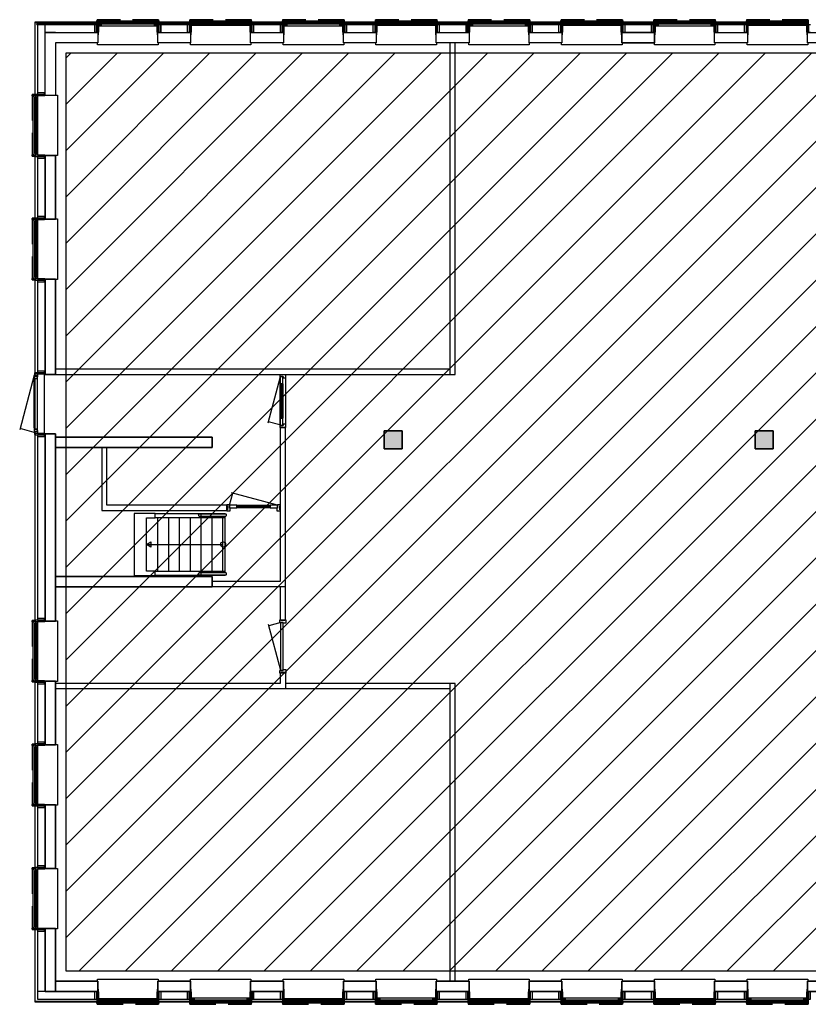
# Model space of a CAD drawing. Header units: millimetres. Extents: x -493 to 64137, y -19218 to 1504.
# Tile 1 of 13: x -493 to 14804, y -18850 to 250. Entities that reach past the tile are written whole.
import ezdxf

# ---------------------------------------------------------------- set-up
doc = ezdxf.new("R2010")
doc.units = ezdxf.units.MM
doc.header["$LTSCALE"] = 100
doc.linetypes.add('Hidden', pattern=[7.14375, 4.7625, -2.38125])
doc.layers.get('Defpoints').update_dxf_attribs({"color": 6})
for name, color, linetype in [('AA28----_KONSTRUKTIE', 9, 'Continuous'), ('AL21----_BUITENWAND', 3, 'Continuous'), ('AL22----_BINNENWAND', 2, 'Continuous'), ('AL24----_TRAPPEN', 7, 'Continuous'), ('AL28----_KONSTRUKTIE', 3, 'Continuous'), ('AL31----_BUITENKOZIJNEN', 1, 'Continuous'), ('AL32----_BINNENKOZIJNEN', 1, 'Continuous'), ('F-IA----_OBJECTDEF', 8, 'Continuous')]:
    doc.layers.add(name, color=color, linetype=linetype)

# ---------------------------------------------------------------- blocks, each defined once
blk = doc.blocks.new('24_HR_betontrap_onder_a210_o200 - breedte_1200-3547318-00_begane grond_WBP')
at = {"layer": 'AL24----_TRAPPEN'}
for p, q in [((-600, -1318), (-600, 40)), ((-590, 40), (-600, 40)), ((-520, 40), (-550, 40)), ((520, 40), (-520, 40)), ((-520, 40), (-520, -1318)), ((520, 0), (-520, 0)), ((550, 40), (520, 40)), ((520, -1318), (520, 40)), ((600, 40), (590, 40)), ((600, 40), (600, -1318)), ((520, -210), (-520, -210)), ((520, -420), (-520, -420)), ((520, -630), (-520, -630)), ((520, -840), (-520, -840)), ((520, -1050), (-520, -1050)), ((520, -1260), (-520, -1260))]:
    blk.add_line(p, q, dxfattribs=at)
at = {"layer": 'AL24----_TRAPPEN', "lineweight": 25}
for p, q in [((-600, -1318), (-600, -1724)), ((-520, -1318), (-600, -1318)), ((-520, -1483), (-520, -1318)), ((600, -1318), (520, -1318)), ((520, -1318), (520, -1483)), ((600, -1724), (600, -1318)), ((520, -1483), (-520, -1483)), ((-600, -1724), (600, -1724))]:
    blk.add_line(p, q, dxfattribs=at)
blk = doc.blocks.new('32_HR_kozijn h19 - 950x2315 30min-3948412-00_begane grond_WBP')
at = {"layer": 'AL32----_BINNENKOZIJNEN', "lineweight": 25}
for p, q in [((-450, 57), (-517, 57)), ((-517, 37), (-508, 37)), ((-508, 37), (-508, -37)), ((-477, -57), (-477, 7)), ((-477, 7), (-450, 7)), ((-335, 2), (-475, 2)), ((-475, 2), (-475, -52)), ((-450, 7), (-450, 57)), ((-335, -52), (-335, 2)), ((475, 2), (335, 2)), ((335, 2), (335, -52)), ((517, 57), (450, 57)), ((450, 57), (450, 7)), ((450, 7), (477, 7)), ((475, -52), (475, 2)), ((477, 7), (477, -57)), ((508, -37), (508, 37)), ((508, 37), (517, 37)), ((517, 50), (517, 57)), ((-508, -37), (-517, -37)), ((-517, -57), (-477, -57)), ((-475, -52), (-335, -52)), ((335, -52), (475, -52)), ((477, -57), (517, -57)), ((517, -37), (508, -37)), ((517, -57), (517, -50))]:
    blk.add_line(p, q, dxfattribs=at)
at = {"layer": 'AL32----_BINNENKOZIJNEN'}
for p, q in [((450, 57), (-450, 57)), ((-335, 2), (335, 2)), ((-477, -57), (477, -57)), ((-446, -57), (427, -291)), ((335, -16), (-335, -16)), ((-335, -16), (-335, -28)), ((-335, -28), (335, -28)), ((335, -52), (-335, -52)), ((335, -28), (335, -16)), ((464, -57), (403, -285))]:
    blk.add_line(p, q, dxfattribs=at)
blk = doc.blocks.new('32_HR_kozijn h18 - 930x2315-2957504-00_begane grond_WBP')
at = {"layer": 'AL32----_BINNENKOZIJNEN', "lineweight": 25}
for p, q in [((-450, 57), (-517, 57)), ((-517, 37), (-508, 37)), ((-508, 37), (-508, -37)), ((-467, -57), (-467, 7)), ((-467, 7), (-450, 7)), ((-325, 2), (-465, 2)), ((-465, 2), (-465, -52)), ((-450, 7), (-450, 57)), ((-325, -52), (-325, 2)), ((465, 2), (325, 2)), ((325, 2), (325, -52)), ((517, 57), (450, 57)), ((450, 57), (450, 7)), ((450, 7), (467, 7)), ((465, -52), (465, 2)), ((467, 7), (467, -57)), ((508, -37), (508, 37)), ((508, 37), (517, 37)), ((517, 50), (517, 57)), ((-508, -37), (-517, -37)), ((-517, -57), (-467, -57)), ((-465, -52), (-325, -52)), ((325, -52), (465, -52)), ((467, -57), (517, -57)), ((517, -37), (508, -37)), ((517, -57), (517, -50))]:
    blk.add_line(p, q, dxfattribs=at)
at = {"layer": 'AL32----_BINNENKOZIJNEN'}
for p, q in [((-325, 2), (325, 2)), ((-465, -52), (427, -291)), ((325, -16), (-325, -16)), ((-325, -16), (-325, -28)), ((-325, -28), (325, -28)), ((325, -52), (-325, -52)), ((325, -28), (325, -16)), ((465, -52), (403, -285))]:
    blk.add_line(p, q, dxfattribs=at)
blk = doc.blocks.new('31_HR_kozijn A08 - 31_HR_kozijn A08-4054491-00_begane grond_WBP')
at = {"layer": 'AL31----_BUITENKOZIJNEN'}
for p, q in [((-555, 12), (-480, 289)), ((554, 12), (-504, 296)), ((-546, 3), (-597, 3)), ((-597, 3), (-597, -1)), ((-466, 12), (-555, 12)), ((-555, 12), (-555, 8)), ((-555, 8), (-530, 8)), ((-546, -52), (-546, 3)), ((-530, 8), (-530, -47)), ((-491, -47), (-491, 8)), ((-491, 8), (-466, 8)), ((490, 3), (-491, 3)), ((-491, 3), (-491, -47)), ((-466, 8), (-466, 12)), ((-466, 12), (465, 12)), ((-466, 8), (465, 8)), ((465, 12), (465, 8)), ((554, 12), (465, 12)), ((465, 8), (490, 8)), ((490, 8), (490, -47)), ((490, -47), (490, 3)), ((529, -47), (529, 8)), ((529, 8), (554, 8)), ((597, 3), (546, 3)), ((546, 3), (546, -52)), ((554, 8), (554, 12)), ((597, -1), (597, 3)), ((-602, -47), (-640, -47)), ((-640, -47), (-640, -49)), ((-640, -187), (-602, -187)), ((-602, -7), (-602, -5)), ((-602, -5), (-572, -5)), ((-577, -7), (-602, -7)), ((-602, -7), (-602, -187)), ((-602, -187), (-602, -47)), ((-602, -187), (-577, -187)), ((-597, -1), (-572, -1)), ((-577, -187), (-577, -7)), ((-577, -187), (577, -187)), ((-572, -1), (-572, -56)), ((-572, -56), (-521, -56)), ((-546, -5), (-530, -5)), ((-521, -52), (-546, -52)), ((-530, -47), (-491, -47)), ((-521, -56), (-521, -52)), ((-491, -47), (490, -47)), ((490, -47), (529, -47)), ((546, -52), (521, -52)), ((521, -52), (521, -56)), ((521, -56), (572, -56)), ((529, -5), (546, -5)), ((572, -56), (572, -1)), ((572, -1), (597, -1)), ((572, -5), (602, -5)), ((602, -7), (577, -7)), ((577, -7), (577, -187)), ((577, -187), (602, -187)), ((602, -5), (602, -7)), ((602, -187), (602, -7)), ((640, -47), (602, -47)), ((602, -47), (602, -187)), ((602, -187), (640, -187)), ((640, -49), (640, -47))]:
    blk.add_line(p, q, dxfattribs=at)
blk = doc.blocks.new('31_HR_kozijn A63 - 31_HR_kozijn A63-V22-00_begane grond_WBP')
at = {"layer": 'AL31----_BUITENKOZIJNEN'}
for p, q in [((-521, 3), (-597, 3)), ((-597, 3), (-597, -1)), ((-521, -1), (-521, 3)), ((-521, 3), (-516, 3)), ((-483, 3), (-516, 3)), ((-516, 3), (-516, -1)), ((-483, -1), (-483, 3)), ((483, 3), (-483, 3)), ((483, 3), (483, -1)), ((516, 3), (483, 3)), ((516, 3), (521, 3)), ((516, -1), (516, 3)), ((521, 3), (521, -1)), ((597, 3), (521, 3)), ((597, -1), (597, 3)), ((-602, -47), (-640, -47)), ((-640, -47), (-640, -187)), ((-640, -187), (-602, -187)), ((-602, -7), (-602, -187)), ((-577, -7), (-602, -7)), ((-602, -187), (-602, -47)), ((-602, -187), (-577, -187)), ((-597, -1), (-572, -1)), ((-577, -187), (-577, -7)), ((-577, -7), (-572, -7)), ((-572, -187), (-577, -187)), ((-572, -1), (-572, -56)), ((-572, -56), (-546, -56)), ((-534, -61), (-556, -61)), ((-556, -61), (-556, -65)), ((-556, -65), (-508, -65)), ((-546, -56), (-546, -1)), ((-546, -1), (-521, -1)), ((-546, -56), (-534, -56)), ((-516, -1), (-534, -1)), ((-534, -1), (-534, -61)), ((-516, -1), (-521, -1)), ((-508, -65), (-508, -1)), ((-508, -1), (-483, -1)), ((508, -5), (-508, -5)), ((-508, -5), (-508, -29)), ((-508, -29), (508, -29)), ((-508, -65), (508, -65)), ((-483, -1), (483, -1)), ((483, -1), (508, -1)), ((508, -1), (508, -65)), ((508, -29), (508, -5)), ((508, -65), (556, -65)), ((521, -1), (516, -1)), ((534, -1), (516, -1)), ((521, -1), (546, -1)), ((534, -61), (534, -1)), ((534, -56), (546, -56)), ((556, -61), (534, -61)), ((546, -1), (546, -56)), ((546, -56), (572, -56)), ((556, -65), (556, -61)), ((572, -56), (572, -1)), ((572, -1), (597, -1)), ((572, -7), (577, -7)), ((577, -187), (572, -187)), ((602, -7), (577, -7)), ((577, -7), (577, -187)), ((577, -187), (602, -187)), ((602, -187), (602, -7)), ((640, -47), (602, -47)), ((602, -47), (602, -187)), ((602, -187), (640, -187)), ((640, -187), (640, -47))]:
    blk.add_line(p, q, dxfattribs=at)
blk = doc.blocks.new('31_HR_kozijn A03 - 31_HR_kozijn A03-V23-00_begane grond_WBP')
at = {"layer": 'AL31----_BUITENKOZIJNEN'}
for p, q in [((-521, 3), (-597, 3)), ((-597, 3), (-597, -1)), ((-521, -1), (-521, 3)), ((521, 3), (-521, 3)), ((521, 3), (521, -1)), ((597, 3), (521, 3)), ((597, -1), (597, 3)), ((-602, -47), (-640, -47)), ((-640, -47), (-640, -49)), ((-640, -187), (-602, -187)), ((-602, -7), (-602, -187)), ((-577, -7), (-602, -7)), ((-602, -187), (-602, -47)), ((-602, -187), (-577, -187)), ((-597, -1), (-572, -1)), ((-577, -187), (-577, -7)), ((-577, -7), (-572, -7)), ((-572, -187), (-577, -187)), ((-572, -1), (-572, -56)), ((-572, -56), (-546, -56)), ((-546, -56), (-546, -1)), ((-546, -1), (-521, -1)), ((546, -5), (-546, -5)), ((-546, -5), (-546, -29)), ((-546, -29), (546, -29)), ((-546, -56), (546, -56)), ((-521, -1), (521, -1)), ((521, -1), (546, -1)), ((546, -1), (546, -56)), ((546, -29), (546, -5)), ((546, -56), (572, -56)), ((572, -56), (572, -1)), ((572, -1), (597, -1)), ((572, -7), (577, -7)), ((577, -187), (572, -187)), ((602, -7), (577, -7)), ((577, -7), (577, -187)), ((577, -187), (602, -187)), ((602, -187), (602, -7)), ((640, -47), (602, -47)), ((602, -47), (602, -187)), ((602, -187), (640, -187)), ((640, -49), (640, -47))]:
    blk.add_line(p, q, dxfattribs=at)
blk = doc.blocks.new('31_H_R_waterslag_negge_0_hooghuis - 31_H_R_waterslag_negge_0_hooghuis-2980502-00_begane grond_WBP')
at = {"layer": 'AL31----_BUITENKOZIJNEN'}
for p, q in [((-599, -30), (-599, 10)), ((-597, 8), (-597, 10)), ((-597, 8), (-597, 4)), ((-597, 8), (-572, 8)), ((572, 8), (597, 8)), ((597, 10), (597, 8)), ((597, 4), (597, 8)), ((599, 10), (599, -30)), ((-599, -30), (-597, -30)), ((-597, 0), (-597, -20)), ((595, -30), (-595, -30)), ((597, -20), (597, 0)), ((597, -30), (599, -30))]:
    blk.add_line(p, q, dxfattribs=at)
blk = doc.blocks.new('31_HR_vensterbank_schuin - 1174-3531020-00_begane grond_WBP')
at = {"layer": 'AL31----_BUITENKOZIJNEN'}
for p, q in [((-577, 5), (-582, -100)), ((-572, 5), (-577, 5)), ((-572, 141), (-572, 5)), ((572, 5), (572, 141)), ((577, 5), (572, 5)), ((582, -100), (577, 5)), ((-587, -239), (-587, -200)), ((587, -239), (-587, -239)), ((587, -200), (587, -239))]:
    blk.add_line(p, q, dxfattribs=at)
blk = doc.blocks.new('32_HR_kozijn h07 - 930x2315-4378239-00_begane grond_WBP')
at = {"layer": 'AL32----_BINNENKOZIJNEN'}
for p, q in [((-465, 38), (427, 277)), ((465, 38), (403, 270))]:
    blk.add_line(p, q, dxfattribs=at)
at = {"layer": 'AL32----_BINNENKOZIJNEN', "lineweight": 25}
for p, q in [((-517, 57), (-467, 57)), ((-517, 50), (-517, 57)), ((-508, 37), (-517, 37)), ((-508, -37), (-508, 37)), ((-467, 57), (-467, -7)), ((-465, 38), (465, 38)), ((-465, -2), (-465, 38)), ((465, 38), (465, -2)), ((467, 57), (517, 57)), ((467, -7), (467, 57)), ((508, 37), (508, -37)), ((517, 37), (508, 37)), ((517, 57), (517, 50)), ((-517, -37), (-508, -37)), ((-517, -57), (-517, -50)), ((-450, -57), (-517, -57)), ((-467, -7), (-450, -7)), ((465, -2), (-465, -2)), ((-450, -7), (-450, -57)), ((450, -7), (467, -7)), ((450, -57), (450, -7)), ((517, -57), (450, -57)), ((508, -37), (517, -37)), ((517, -50), (517, -57))]:
    blk.add_line(p, q, dxfattribs=at)
blk = doc.blocks.new('24_HR_betontrap_onder_leuning - leuning_onder-1234674-00_begane grond_WBP')
at = {"layer": 'AL24----_TRAPPEN'}
for p, q in [((-790, 449), (-790, -55)), ((-750, -55), (-750, 449))]:
    blk.add_line(p, q, dxfattribs=at)
at = {"layer": 'AL24----_TRAPPEN', "lineweight": 25, "flags": 128}
for points in [[(-750, 449), (-751, 455), (-752, 462), (-754, 467), (-758, 472), (-761, 475), (-766, 477), (-770, 478), (-774, 477), (-779, 475), (-782, 472), (-786, 467), (-788, 462), (-789, 455), (-790, 449)], [(-790, 449), (-789, 443), (-788, 436), (-786, 431), (-782, 426), (-779, 423), (-774, 421), (-770, 420), (-766, 421), (-761, 423), (-758, 426), (-754, 431), (-752, 436), (-751, 443), (-750, 449)]]:
    blk.add_lwpolyline(points, dxfattribs=at)
at = {"layer": 'AL24----_TRAPPEN'}
blk.add_ellipse((-770, -55), major_axis=(-20, 0), ratio=0.689655, start_param=0, end_param=3.141593, dxfattribs=at)
blk = doc.blocks.new('38_HR_zonwering_HH_begane grond - 38_HR_zonwering_HH_begane grond-V69-00_begane grond_WBP')
at = {"layer": 'AL31----_BUITENKOZIJNEN'}
for p, q in [((-597, -20), (-597, -50)), ((-569, -20), (-597, -20)), ((-597, -50), (-569, -50)), ((-595, -48), (-595, -22)), ((-595, -22), (-571, -22)), ((-571, -48), (-595, -48)), ((-571, -22), (-571, -24)), ((-571, -24), (-569, -24)), ((-569, -46), (-571, -46)), ((-571, -46), (-571, -48)), ((-569, -24), (-569, -20)), ((-569, -50), (-569, -46)), ((597, -20), (569, -20)), ((569, -20), (569, -24)), ((569, -24), (571, -24)), ((571, -46), (569, -46)), ((569, -46), (569, -50)), ((569, -50), (597, -50)), ((571, -24), (571, -22)), ((571, -22), (595, -22)), ((571, -48), (571, -46)), ((595, -48), (571, -48)), ((595, -22), (595, -48)), ((597, -50), (597, -20))]:
    blk.add_line(p, q, dxfattribs=at)
at = {"layer": 'AL31----_BUITENKOZIJNEN', "linetype": 'Hidden'}
blk.add_line((-569, -50), (569, -50), dxfattribs=at)
blk = doc.blocks.new('38_HR_zonwering_HH_begane grond - 38_HR_zonwering_HH_begane grond-V70-00_begane grond_WBP')
at = {"layer": 'AL31----_BUITENKOZIJNEN'}
h = blk.add_hatch(dxfattribs=at)
h.set_pattern_fill('FP_206', color=256, style=0, pattern_type=2)
h.set_pattern_definition([(225, (3405, 200), (224.506, -224.506), []), (225, (3325.62, 200), (3e-14, -449.013), []), (225, (3484.38, 200), (3e-14, -449.013), [])])
h.paths.add_polyline_path([(569, -20), (569, -24), (571, -24), (571, -22), (595, -22), (595, -48), (571, -48), (571, -46), (569, -46), (569, -50), (597, -50), (597, -20)], flags=0)
for p, q in [((-597, -20), (-597, -50)), ((-569, -20), (-597, -20)), ((-597, -50), (-569, -50)), ((-595, -48), (-595, -22)), ((-595, -22), (-571, -22)), ((-571, -48), (-595, -48)), ((-571, -22), (-571, -24)), ((-571, -24), (-569, -24)), ((-569, -46), (-571, -46)), ((-571, -46), (-571, -48)), ((-569, -24), (-569, -20)), ((-569, -50), (-569, -46)), ((597, -20), (569, -20)), ((569, -20), (569, -24)), ((569, -24), (571, -24)), ((571, -46), (569, -46)), ((569, -46), (569, -50)), ((569, -50), (597, -50)), ((571, -24), (571, -22)), ((571, -22), (595, -22)), ((571, -48), (571, -46)), ((595, -48), (571, -48)), ((595, -22), (595, -48)), ((597, -50), (597, -20))]:
    blk.add_line(p, q, dxfattribs=at)
at = {"layer": 'AL31----_BUITENKOZIJNEN', "linetype": 'Hidden'}
blk.add_line((-569, -50), (569, -50), dxfattribs=at)

msp = doc.modelspace()

# ---------------------------------------------------------------- hatches: boundary and pattern name
at = {"layer": 'AA28----_KONSTRUKTIE', "lineweight": 5}
for points in [[(6575, -8075), (6925, -8075), (6925, -7725), (6575, -7725)], [(14125, -8075), (14125, -7725), (13775, -7725), (13775, -8075)]]:
    msp.add_hatch(color=256, dxfattribs=at).paths.add_polyline_path(points, flags=0)
at = {"layer": 'F-IA----_OBJECTDEF'}
h = msp.add_hatch(dxfattribs=at)
h.set_pattern_fill('LINE', color=256, scale=200, angle=45)
h.paths.add_polyline_path([(400, -18200), (33398, -18200), (33398, -7709), (35295, -7709), (35295, -400), (400, -400)])

# ---------------------------------------------------------------- linework, layer by layer
at = {"layer": 'AL21----_BUITENWAND'}
for p, q in [((-200, 200), (-200, -1201)), ((1006, 200), (-200, 200)), ((-194, -1201), (-194, 200)), ((-194, 194), (1006, 194)), ((998, 194), (998, 200)), ((2806, 200), (2204, 200)), ((2204, 194), (2806, 194)), ((2212, 200), (2212, 194)), ((2798, 194), (2798, 200)), ((4606, 200), (4004, 200)), ((4004, 194), (4606, 194)), ((4012, 200), (4012, 194)), ((4598, 194), (4598, 200)), ((6406, 200), (5804, 200)), ((5804, 194), (6406, 194)), ((5812, 200), (5812, 194)), ((6398, 194), (6398, 200)), ((8206, 200), (7604, 200)), ((7604, 194), (8206, 194)), ((7612, 200), (7612, 194)), ((8198, 194), (8198, 200)), ((10006, 200), (9404, 200)), ((9404, 194), (10006, 194)), ((9412, 200), (9412, 194)), ((9998, 194), (9998, 200)), ((11806, 200), (11204, 200)), ((11204, 194), (11806, 194)), ((11212, 200), (11212, 194)), ((11798, 194), (11798, 200)), ((13606, 200), (13004, 200)), ((13004, 194), (13606, 194)), ((13012, 200), (13012, 194)), ((13598, 194), (13598, 200)), ((-165, 165), (-150, 150)), ((1003, 165), (-165, 165)), ((-150, 150), (-148, 148)), ((965, 150), (-150, 150)), ((965, 150), (-150, 150)), ((965, 148), (-148, 148)), ((-148, 148), (-148, -1160)), ((0, -1160), (0, 148)), ((0, 0), (965, 0)), ((965, 0), (965, 148)), ((2803, 165), (2207, 165)), ((2765, 150), (2245, 150)), ((2765, 150), (2245, 150)), ((2765, 148), (2245, 148)), ((2245, 148), (2245, 0)), ((2245, 0), (2765, 0)), ((2765, 0), (2765, 148)), ((4603, 165), (4007, 165)), ((4565, 150), (4045, 150)), ((4565, 150), (4045, 150)), ((4565, 148), (4045, 148)), ((4045, 148), (4045, 0)), ((4045, 0), (4565, 0)), ((4565, 0), (4565, 148)), ((6403, 165), (5807, 165)), ((6365, 150), (5845, 150)), ((6365, 150), (5845, 150)), ((6365, 148), (5845, 148)), ((5845, 148), (5845, 0)), ((5845, 0), (6365, 0)), ((6365, 0), (6365, 148)), ((8203, 165), (7607, 165)), ((8165, 150), (7645, 150)), ((8165, 150), (7645, 150)), ((8165, 148), (7645, 148)), ((7645, 148), (7645, 0)), ((7645, 0), (8165, 0)), ((8165, 0), (8165, 148)), ((10003, 165), (9407, 165)), ((9965, 150), (9445, 150)), ((9965, 150), (9445, 150)), ((9965, 148), (9445, 148)), ((9445, 148), (9445, 0)), ((9445, 0), (9965, 0)), ((9965, 0), (9965, 148)), ((11803, 165), (11207, 165)), ((11765, 150), (11245, 150)), ((11765, 150), (11245, 150)), ((11765, 148), (11245, 148)), ((11245, 148), (11245, 0)), ((11245, 0), (11765, 0)), ((11765, 0), (11765, 148)), ((13603, 165), (13007, 165)), ((13565, 150), (13045, 150)), ((13565, 150), (13045, 150)), ((13565, 148), (13045, 148)), ((13045, 148), (13045, 0)), ((13045, 0), (13565, 0)), ((13565, 0), (13565, 148)), ((-200, -1193), (-194, -1193)), ((-148, -1160), (0, -1160)), ((-200, -2399), (-200, -3601)), ((-194, -2407), (-200, -2407)), ((-194, -3601), (-194, -2399)), ((-148, -2440), (-148, -3560)), ((0, -2440), (-148, -2440)), ((0, -3560), (0, -2440)), ((-200, -3593), (-194, -3593)), ((-148, -3560), (0, -3560)), ((-200, -4799), (-200, -6593)), ((-194, -4807), (-200, -4807)), ((-194, -6593), (-194, -4799)), ((-148, -4840), (-148, -6560)), ((0, -4840), (-148, -4840)), ((0, -6560), (0, -4840)), ((-148, -6560), (0, -6560)), ((-200, -7807), (-200, -11401)), ((-194, -11401), (-194, -7807)), ((-148, -7840), (-148, -11360)), ((0, -7840), (-148, -7840)), ((0, -11360), (0, -7840)), ((-200, -11393), (-194, -11393)), ((-148, -11360), (0, -11360)), ((-200, -12599), (-200, -13801)), ((-194, -13801), (-194, -12599)), ((-194, -12607), (-200, -12607)), ((-148, -12640), (-148, -13760)), ((0, -12640), (-148, -12640)), ((0, -13760), (0, -12640)), ((-200, -13793), (-194, -13793)), ((-148, -13760), (0, -13760)), ((-200, -14999), (-200, -16201)), ((-194, -15007), (-200, -15007)), ((-194, -16201), (-194, -14999)), ((-148, -15040), (-148, -16160)), ((0, -15040), (-148, -15040)), ((0, -16160), (0, -15040)), ((-200, -16193), (-194, -16193)), ((-148, -16160), (0, -16160)), ((-200, -17399), (-200, -18800)), ((-194, -17407), (-200, -17407)), ((-194, -18794), (-194, -17399)), ((-148, -17440), (-148, -18748)), ((0, -17440), (-148, -17440)), ((0, -18600), (0, -17440)), ((965, -18600), (-148, -18600)), ((965, -18748), (965, -18600)), ((2765, -18600), (2245, -18600)), ((2245, -18600), (2245, -18748)), ((2765, -18748), (2765, -18600)), ((4565, -18600), (4045, -18600)), ((4045, -18600), (4045, -18748)), ((4565, -18748), (4565, -18600)), ((6365, -18600), (5845, -18600)), ((5845, -18600), (5845, -18748)), ((6365, -18748), (6365, -18600)), ((8165, -18600), (7645, -18600)), ((7645, -18600), (7645, -18748)), ((8165, -18748), (8165, -18600)), ((9965, -18600), (9445, -18600)), ((9445, -18600), (9445, -18748)), ((9965, -18748), (9965, -18600)), ((11765, -18600), (11245, -18600)), ((11245, -18600), (11245, -18748)), ((11765, -18748), (11765, -18600)), ((13565, -18600), (13045, -18600)), ((13045, -18600), (13045, -18748)), ((13565, -18748), (13565, -18600)), ((1006, -18794), (-200, -18794)), ((-200, -18800), (1006, -18800)), ((-148, -18748), (965, -18748)), ((998, -18800), (998, -18794)), ((2806, -18794), (2204, -18794)), ((2204, -18800), (2806, -18800)), ((2212, -18794), (2212, -18800)), ((2245, -18748), (2765, -18748)), ((2798, -18800), (2798, -18794)), ((4606, -18794), (4004, -18794)), ((4004, -18800), (4606, -18800)), ((4012, -18794), (4012, -18800)), ((4045, -18748), (4565, -18748)), ((4598, -18800), (4598, -18794)), ((6406, -18794), (5804, -18794)), ((5804, -18800), (6406, -18800)), ((5812, -18794), (5812, -18800)), ((5845, -18748), (6365, -18748)), ((6398, -18800), (6398, -18794)), ((8206, -18794), (7604, -18794)), ((7604, -18800), (8206, -18800)), ((7612, -18794), (7612, -18800)), ((7645, -18748), (8165, -18748)), ((8198, -18800), (8198, -18794)), ((10006, -18794), (9404, -18794)), ((9404, -18800), (10006, -18800)), ((9412, -18794), (9412, -18800)), ((9445, -18748), (9965, -18748)), ((9998, -18800), (9998, -18794)), ((11806, -18794), (11204, -18794)), ((11204, -18800), (11806, -18800)), ((11212, -18794), (11212, -18800)), ((11245, -18748), (11765, -18748)), ((11798, -18800), (11798, -18794)), ((13606, -18794), (13004, -18794)), ((13004, -18800), (13606, -18800)), ((13012, -18794), (13012, -18800)), ((13045, -18748), (13565, -18748)), ((13598, -18800), (13598, -18794))]:
    msp.add_line(p, q, dxfattribs=at)
at = {"layer": 'AL21----_BUITENWAND', "linetype": 'Continuous'}
for p, q in [((2315, 194), (2321, 200)), ((2352, 194), (2346, 200)), ((2457, 194), (2463, 200)), ((2493, 194), (2487, 200)), ((2598, 194), (2604, 200)), ((2634, 194), (2628, 200)), ((2740, 194), (2746, 200)), ((2776, 194), (2770, 200)), ((4012, 194), (4018, 200)), ((4049, 194), (4043, 200)), ((4154, 194), (4160, 200)), ((4190, 194), (4184, 200)), ((4295, 194), (4301, 200)), ((4331, 194), (4325, 200)), ((4437, 194), (4443, 200)), ((4473, 194), (4467, 200)), ((4578, 194), (4584, 200)), ((5851, 194), (5857, 200)), ((5887, 194), (5881, 200)), ((5992, 194), (5998, 200)), ((6029, 194), (6023, 200)), ((6134, 194), (6140, 200)), ((6170, 194), (6164, 200)), ((6275, 194), (6281, 200)), ((6311, 194), (6305, 200)), ((7689, 194), (7695, 200)), ((7726, 194), (7720, 200)), ((7831, 194), (7837, 200)), ((7867, 194), (7861, 200)), ((7972, 194), (7978, 200)), ((8008, 194), (8002, 200)), ((8114, 194), (8120, 200)), ((8150, 194), (8144, 200)), ((9423, 194), (9417, 200)), ((9528, 194), (9534, 200)), ((9564, 194), (9558, 200)), ((9669, 194), (9675, 200)), ((9705, 194), (9699, 200)), ((9811, 194), (9817, 200)), ((9847, 194), (9841, 200)), ((9952, 194), (9958, 200)), ((9988, 194), (9982, 200)), ((11225, 194), (11231, 200)), ((11261, 194), (11255, 200)), ((11366, 194), (11372, 200)), ((11403, 194), (11397, 200)), ((11508, 194), (11514, 200)), ((11544, 194), (11538, 200)), ((11649, 194), (11655, 200)), ((11685, 194), (11679, 200)), ((11791, 194), (11797, 200)), ((13063, 194), (13069, 200)), ((13100, 194), (13094, 200)), ((13205, 194), (13211, 200)), ((13241, 194), (13235, 200)), ((13346, 194), (13352, 200)), ((13382, 194), (13376, 200)), ((13488, 194), (13494, 200)), ((13524, 194), (13518, 200))]:
    msp.add_line(p, q, dxfattribs=at)
at = {"layer": 'AL21----_BUITENWAND', "lineweight": 35}
for p, q in [((200, 0), (0, 0)), ((11823, 0), (11187, 0)), ((11187, 0), (11187, -200)), ((11823, -200), (11823, 0)), ((11187, -200), (11823, -200)), ((200, -2382), (0, -2382)), ((0, -2382), (0, -3618)), ((200, -3618), (200, -2382)), ((0, -3618), (200, -3618)), ((200, -4782), (0, -4782)), ((0, -4782), (0, -6630)), ((200, -6630), (200, -4782)), ((0, -6630), (200, -6630)), ((200, -7782), (0, -7782)), ((0, -7782), (0, -11418)), ((200, -11418), (200, -7782)), ((0, -11418), (200, -11418)), ((200, -12582), (0, -12582)), ((0, -12582), (0, -13818)), ((200, -13818), (200, -12582)), ((0, -13818), (200, -13818)), ((200, -14982), (0, -14982)), ((0, -14982), (0, -16218)), ((200, -16218), (200, -14982)), ((0, -16218), (200, -16218)), ((200, -17382), (0, -17382)), ((0, -17382), (0, -18600)), ((200, -18400), (200, -17382)), ((1023, -18400), (200, -18400)), ((200, -18400), (200, -18600)), ((1023, -18600), (1023, -18400)), ((2823, -18400), (2187, -18400)), ((2187, -18400), (2187, -18600)), ((2823, -18600), (2823, -18400)), ((4623, -18400), (3987, -18400)), ((3987, -18400), (3987, -18600)), ((4623, -18600), (4623, -18400)), ((6423, -18400), (5787, -18400)), ((5787, -18400), (5787, -18600)), ((6423, -18600), (6423, -18400)), ((8223, -18400), (7587, -18400)), ((7587, -18400), (7587, -18600)), ((8223, -18600), (8223, -18400)), ((10023, -18400), (9387, -18400)), ((9387, -18400), (9387, -18600)), ((10023, -18600), (10023, -18400)), ((11823, -18400), (11187, -18400)), ((11187, -18400), (11187, -18600)), ((11823, -18600), (11823, -18400)), ((13623, -18400), (12987, -18400)), ((12987, -18400), (12987, -18600)), ((13623, -18600), (13623, -18400)), ((15423, -18400), (14787, -18400)), ((14787, -18400), (14787, -18600)), ((0, -18600), (200, -18600)), ((200, -18600), (1023, -18600)), ((2187, -18600), (2823, -18600)), ((3987, -18600), (4623, -18600)), ((5787, -18600), (6423, -18600)), ((7587, -18600), (8223, -18600)), ((9387, -18600), (10023, -18600)), ((11187, -18600), (11823, -18600)), ((12987, -18600), (13623, -18600)), ((14787, -18600), (15423, -18600))]:
    msp.add_line(p, q, dxfattribs=at)
at = {"layer": 'AL21----_BUITENWAND', "lineweight": 25}
for p, q in [((1023, 0), (1028, 0)), ((2182, 0), (2187, 0)), ((2823, 0), (2828, 0)), ((3982, 0), (3987, 0)), ((4623, 0), (4628, 0)), ((5782, 0), (5787, 0)), ((6423, 0), (6428, 0)), ((7582, 0), (7587, 0)), ((8223, 0), (8228, 0)), ((9382, 0), (9387, 0)), ((10023, 0), (10028, 0)), ((11182, 0), (11187, 0)), ((11823, 0), (11828, 0)), ((12982, 0), (12987, 0)), ((13623, 0), (13628, 0)), ((14782, 0), (14787, 0)), ((0, -1223), (0, -1218)), ((0, -2382), (0, -2377)), ((0, -3623), (0, -3618)), ((0, -4782), (0, -4777)), ((0, -11423), (0, -11418)), ((0, -12582), (0, -12577)), ((0, -13823), (0, -13818)), ((0, -14982), (0, -14977)), ((0, -16223), (0, -16218)), ((0, -17382), (0, -17377)), ((1028, -18600), (1023, -18600)), ((2187, -18600), (2182, -18600)), ((2828, -18600), (2823, -18600)), ((3987, -18600), (3982, -18600)), ((4628, -18600), (4623, -18600)), ((5787, -18600), (5782, -18600)), ((6428, -18600), (6423, -18600)), ((7587, -18600), (7582, -18600)), ((8228, -18600), (8223, -18600)), ((9387, -18600), (9382, -18600)), ((10028, -18600), (10023, -18600)), ((11187, -18600), (11182, -18600)), ((11828, -18600), (11823, -18600)), ((12987, -18600), (12982, -18600)), ((13628, -18600), (13623, -18600))]:
    msp.add_line(p, q, dxfattribs=at)
at = {"layer": 'AL21----_BUITENWAND'}
for points in [[(200, -1218), (0, -1218), (0, 0), (1023, 0), (1023, -200), (200, -200)], [(2187, -200), (2187, 0), (2823, 0), (2823, -200)], [(3987, -200), (3987, 0), (4623, 0), (4623, -200)], [(5787, -200), (5787, 0), (6423, 0), (6423, -200)], [(7587, -200), (7587, 0), (8223, 0), (8223, -200)], [(9387, -200), (9387, 0), (10023, 0), (10023, -200)], [(11187, -200), (11187, 0), (11823, 0), (11823, -200)], [(12987, -200), (12987, 0), (13623, 0), (13623, -200)], [(14787, -200), (14787, 0), (15423, 0), (15423, -200)]]:
    msp.add_lwpolyline(points, close=True, dxfattribs=at)
at = {"layer": 'AL22----_BINNENWAND'}
for p, q in [((7855, -6630), (7855, -200)), ((7955, -6630), (7955, -200)), ((7855, -6530), (200, -6530)), ((200, -6630), (7955, -6630)), ((4560, -7664), (4560, -10650)), ((4660, -11391), (4660, -7664)), ((1100, -8050), (1100, -9270)), ((1200, -9170), (1200, -8050)), ((1100, -9270), (3526, -9270)), ((3526, -9170), (1200, -9170)), ((3526, -9270), (3526, -9170)), ((4560, -10650), (3240, -10650)), ((3240, -10650), (3240, -10750)), ((4660, -10750), (3240, -10750)), ((4560, -10750), (4560, -11391)), ((4660, -12425), (4560, -12425)), ((4560, -12425), (4560, -12625)), ((4660, -12425), (4660, -12725)), ((4560, -12625), (200, -12625)), ((200, -12725), (7855, -12725)), ((7955, -12625), (4660, -12625)), ((7855, -18400), (7855, -12625)), ((7955, -18400), (7955, -12625))]:
    msp.add_line(p, q, dxfattribs=at)
at = {"layer": 'AL22----_BINNENWAND', "lineweight": 35}
for p, q in [((3240, -7850), (200, -7850)), ((3240, -8050), (3240, -7850)), ((200, -8050), (3240, -8050)), ((3240, -10550), (200, -10550)), ((3240, -10750), (3240, -10550)), ((200, -10750), (3240, -10750))]:
    msp.add_line(p, q, dxfattribs=at)
at = {"layer": 'AL22----_BINNENWAND'}
for points in [[(4560, -7664), (4660, -7664)], [(4560, -11391), (4660, -11391)], [(7855, -18400), (7955, -18400)]]:
    msp.add_lwpolyline(points, dxfattribs=at)
at = {"layer": 'AL24----_TRAPPEN'}
for p, q in [((1967, -9930), (2053, -9880)), ((1967, -9930), (3452, -9930)), ((2053, -9980), (1967, -9930)), ((2053, -9880), (2053, -9980))]:
    msp.add_line(p, q, dxfattribs=at)
msp.add_circle((3452, -9930), 50, dxfattribs=at)
at = {"layer": 'AL28----_KONSTRUKTIE', "lineweight": 35}
for p, q in [((6925, -7725), (6575, -7725)), ((6575, -7725), (6575, -8075)), ((6925, -8075), (6925, -7725)), ((14125, -7725), (13775, -7725)), ((13775, -7725), (13775, -8075)), ((14125, -8075), (14125, -7725)), ((6575, -8075), (6925, -8075)), ((13775, -8075), (14125, -8075))]:
    msp.add_line(p, q, dxfattribs=at)
at = {"layer": 'Defpoints'}
msp.add_lwpolyline([(400, -18200), (33398, -18200), (33398, -7709), (35295, -7709), (35295, -400), (400, -400)], close=True, dxfattribs=at)

# ---------------------------------------------------------------- block references
at = {"layer": 'AL24----_TRAPPEN'}
for name, p, rotation in [('24_HR_betontrap_onder_a210_o200 - breedte_1200-3547318-00_begane grond_WBP', (3450, -9930), 270.0000000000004), ('24_HR_betontrap_onder_leuning - leuning_onder-1234674-00_begane grond_WBP', (3450, -8590), 89.99999999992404), ('24_HR_betontrap_onder_leuning - leuning_onder-1234674-00_begane grond_WBP', (3450, -9730), 89.99999999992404)]:
    msp.add_blockref(name, p, dxfattribs=dict(at, rotation=rotation))
at = {"layer": 'AL31----_BUITENKOZIJNEN'}
for name, p in [('31_HR_kozijn A63 - 31_HR_kozijn A63-V22-00_begane grond_WBP', (1605, 197)), ('31_HR_kozijn A03 - 31_HR_kozijn A03-V23-00_begane grond_WBP', (3405, 197)), ('31_HR_kozijn A63 - 31_HR_kozijn A63-V22-00_begane grond_WBP', (5205, 197)), ('31_HR_kozijn A03 - 31_HR_kozijn A03-V23-00_begane grond_WBP', (7005, 197)), ('31_HR_kozijn A63 - 31_HR_kozijn A63-V22-00_begane grond_WBP', (8805, 197)), ('31_HR_kozijn A03 - 31_HR_kozijn A03-V23-00_begane grond_WBP', (10605, 197)), ('31_HR_kozijn A63 - 31_HR_kozijn A63-V22-00_begane grond_WBP', (12405, 197)), ('31_HR_kozijn A03 - 31_HR_kozijn A03-V23-00_begane grond_WBP', (14205, 197)), ('31_HR_vensterbank_schuin - 1174-3531020-00_begane grond_WBP', (1605, 0)), ('31_HR_vensterbank_schuin - 1174-3531020-00_begane grond_WBP', (3405, 0)), ('31_HR_vensterbank_schuin - 1174-3531020-00_begane grond_WBP', (5205, 0)), ('31_HR_vensterbank_schuin - 1174-3531020-00_begane grond_WBP', (7005, 0)), ('31_HR_vensterbank_schuin - 1174-3531020-00_begane grond_WBP', (8805, 0)), ('31_HR_vensterbank_schuin - 1174-3531020-00_begane grond_WBP', (10605, 0)), ('31_HR_vensterbank_schuin - 1174-3531020-00_begane grond_WBP', (12405, 0)), ('31_HR_vensterbank_schuin - 1174-3531020-00_begane grond_WBP', (14205, 0)), ('31_H_R_waterslag_negge_0_hooghuis - 31_H_R_waterslag_negge_0_hooghuis-2980502-00_begane grond_WBP', (1605, -18800)), ('38_HR_zonwering_HH_begane grond - 38_HR_zonwering_HH_begane grond-V70-00_begane grond_WBP', (1605, -18800)), ('31_H_R_waterslag_negge_0_hooghuis - 31_H_R_waterslag_negge_0_hooghuis-2980502-00_begane grond_WBP', (3405, -18800)), ('38_HR_zonwering_HH_begane grond - 38_HR_zonwering_HH_begane grond-V69-00_begane grond_WBP', (3405, -18800)), ('31_H_R_waterslag_negge_0_hooghuis - 31_H_R_waterslag_negge_0_hooghuis-2980502-00_begane grond_WBP', (5205, -18800)), ('38_HR_zonwering_HH_begane grond - 38_HR_zonwering_HH_begane grond-V70-00_begane grond_WBP', (5205, -18800)), ('31_H_R_waterslag_negge_0_hooghuis - 31_H_R_waterslag_negge_0_hooghuis-2980502-00_begane grond_WBP', (7005, -18800)), ('38_HR_zonwering_HH_begane grond - 38_HR_zonwering_HH_begane grond-V69-00_begane grond_WBP', (7005, -18800)), ('31_H_R_waterslag_negge_0_hooghuis - 31_H_R_waterslag_negge_0_hooghuis-2980502-00_begane grond_WBP', (8805, -18800)), ('38_HR_zonwering_HH_begane grond - 38_HR_zonwering_HH_begane grond-V70-00_begane grond_WBP', (8805, -18800)), ('31_H_R_waterslag_negge_0_hooghuis - 31_H_R_waterslag_negge_0_hooghuis-2980502-00_begane grond_WBP', (10605, -18800)), ('38_HR_zonwering_HH_begane grond - 38_HR_zonwering_HH_begane grond-V69-00_begane grond_WBP', (10605, -18800)), ('31_H_R_waterslag_negge_0_hooghuis - 31_H_R_waterslag_negge_0_hooghuis-2980502-00_begane grond_WBP', (12405, -18800)), ('38_HR_zonwering_HH_begane grond - 38_HR_zonwering_HH_begane grond-V70-00_begane grond_WBP', (12405, -18800)), ('31_H_R_waterslag_negge_0_hooghuis - 31_H_R_waterslag_negge_0_hooghuis-2980502-00_begane grond_WBP', (14205, -18800)), ('38_HR_zonwering_HH_begane grond - 38_HR_zonwering_HH_begane grond-V69-00_begane grond_WBP', (14205, -18800))]:
    msp.add_blockref(name, p, dxfattribs=at)
for name, p, rotation in [('31_H_R_waterslag_negge_0_hooghuis - 31_H_R_waterslag_negge_0_hooghuis-2980502-00_begane grond_WBP', (1605, 200), 180), ('38_HR_zonwering_HH_begane grond - 38_HR_zonwering_HH_begane grond-V69-00_begane grond_WBP', (1605, 200), 180), ('31_H_R_waterslag_negge_0_hooghuis - 31_H_R_waterslag_negge_0_hooghuis-2980502-00_begane grond_WBP', (3405, 200), 180), ('38_HR_zonwering_HH_begane grond - 38_HR_zonwering_HH_begane grond-V70-00_begane grond_WBP', (3405, 200), 180), ('31_H_R_waterslag_negge_0_hooghuis - 31_H_R_waterslag_negge_0_hooghuis-2980502-00_begane grond_WBP', (5205, 200), 180), ('38_HR_zonwering_HH_begane grond - 38_HR_zonwering_HH_begane grond-V69-00_begane grond_WBP', (5205, 200), 180), ('31_H_R_waterslag_negge_0_hooghuis - 31_H_R_waterslag_negge_0_hooghuis-2980502-00_begane grond_WBP', (7005, 200), 180), ('38_HR_zonwering_HH_begane grond - 38_HR_zonwering_HH_begane grond-V70-00_begane grond_WBP', (7005, 200), 180), ('31_H_R_waterslag_negge_0_hooghuis - 31_H_R_waterslag_negge_0_hooghuis-2980502-00_begane grond_WBP', (8805, 200), 180), ('38_HR_zonwering_HH_begane grond - 38_HR_zonwering_HH_begane grond-V69-00_begane grond_WBP', (8805, 200), 180), ('31_H_R_waterslag_negge_0_hooghuis - 31_H_R_waterslag_negge_0_hooghuis-2980502-00_begane grond_WBP', (10605, 200), 180), ('38_HR_zonwering_HH_begane grond - 38_HR_zonwering_HH_begane grond-V70-00_begane grond_WBP', (10605, 200), 180), ('31_H_R_waterslag_negge_0_hooghuis - 31_H_R_waterslag_negge_0_hooghuis-2980502-00_begane grond_WBP', (12405, 200), 180), ('38_HR_zonwering_HH_begane grond - 38_HR_zonwering_HH_begane grond-V69-00_begane grond_WBP', (12405, 200), 180), ('31_H_R_waterslag_negge_0_hooghuis - 31_H_R_waterslag_negge_0_hooghuis-2980502-00_begane grond_WBP', (14205, 200), 180), ('38_HR_zonwering_HH_begane grond - 38_HR_zonwering_HH_begane grond-V70-00_begane grond_WBP', (14205, 200), 180), ('38_HR_zonwering_HH_begane grond - 38_HR_zonwering_HH_begane grond-V70-00_begane grond_WBP', (-200, -1800), 270), ('31_H_R_waterslag_negge_0_hooghuis - 31_H_R_waterslag_negge_0_hooghuis-2980502-00_begane grond_WBP', (-200, -1800), 270), ('31_HR_kozijn A03 - 31_HR_kozijn A03-V23-00_begane grond_WBP', (-197, -1800), 89.99999999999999), ('31_HR_vensterbank_schuin - 1174-3531020-00_begane grond_WBP', (0, -1800), 89.99999999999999), ('38_HR_zonwering_HH_begane grond - 38_HR_zonwering_HH_begane grond-V70-00_begane grond_WBP', (-200, -4200), 270), ('31_H_R_waterslag_negge_0_hooghuis - 31_H_R_waterslag_negge_0_hooghuis-2980502-00_begane grond_WBP', (-200, -4200), 270), ('31_HR_kozijn A03 - 31_HR_kozijn A03-V23-00_begane grond_WBP', (-197, -4200), 89.99999999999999), ('31_HR_vensterbank_schuin - 1174-3531020-00_begane grond_WBP', (0, -4200), 89.99999999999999), ('38_HR_zonwering_HH_begane grond - 38_HR_zonwering_HH_begane grond-V70-00_begane grond_WBP', (-200, -12000), 270), ('31_H_R_waterslag_negge_0_hooghuis - 31_H_R_waterslag_negge_0_hooghuis-2980502-00_begane grond_WBP', (-200, -12000), 270), ('31_HR_kozijn A03 - 31_HR_kozijn A03-V23-00_begane grond_WBP', (-197, -12000), 89.99999999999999), ('31_HR_vensterbank_schuin - 1174-3531020-00_begane grond_WBP', (0, -12000), 89.99999999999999), ('38_HR_zonwering_HH_begane grond - 38_HR_zonwering_HH_begane grond-V70-00_begane grond_WBP', (-200, -14400), 270), ('31_H_R_waterslag_negge_0_hooghuis - 31_H_R_waterslag_negge_0_hooghuis-2980502-00_begane grond_WBP', (-200, -14400), 270), ('31_HR_kozijn A03 - 31_HR_kozijn A03-V23-00_begane grond_WBP', (-197, -14400), 89.99999999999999), ('31_HR_vensterbank_schuin - 1174-3531020-00_begane grond_WBP', (0, -14400), 89.99999999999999), ('38_HR_zonwering_HH_begane grond - 38_HR_zonwering_HH_begane grond-V70-00_begane grond_WBP', (-200, -16800), 270), ('31_H_R_waterslag_negge_0_hooghuis - 31_H_R_waterslag_negge_0_hooghuis-2980502-00_begane grond_WBP', (-200, -16800), 270), ('31_HR_kozijn A03 - 31_HR_kozijn A03-V23-00_begane grond_WBP', (-197, -16800), 89.99999999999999), ('31_HR_vensterbank_schuin - 1174-3531020-00_begane grond_WBP', (0, -16800), 89.99999999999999), ('31_HR_vensterbank_schuin - 1174-3531020-00_begane grond_WBP', (1605, -18600), 180), ('31_HR_vensterbank_schuin - 1174-3531020-00_begane grond_WBP', (1605, -18600), 180), ('31_HR_vensterbank_schuin - 1174-3531020-00_begane grond_WBP', (3405, -18600), 180), ('31_HR_vensterbank_schuin - 1174-3531020-00_begane grond_WBP', (3405, -18600), 180), ('31_HR_vensterbank_schuin - 1174-3531020-00_begane grond_WBP', (5205, -18600), 180), ('31_HR_vensterbank_schuin - 1174-3531020-00_begane grond_WBP', (5205, -18600), 180), ('31_HR_vensterbank_schuin - 1174-3531020-00_begane grond_WBP', (7005, -18600), 180), ('31_HR_vensterbank_schuin - 1174-3531020-00_begane grond_WBP', (7005, -18600), 180), ('31_HR_vensterbank_schuin - 1174-3531020-00_begane grond_WBP', (8805, -18600), 180), ('31_HR_vensterbank_schuin - 1174-3531020-00_begane grond_WBP', (8805, -18600), 180), ('31_HR_vensterbank_schuin - 1174-3531020-00_begane grond_WBP', (10605, -18600), 180), ('31_HR_vensterbank_schuin - 1174-3531020-00_begane grond_WBP', (10605, -18600), 180), ('31_HR_vensterbank_schuin - 1174-3531020-00_begane grond_WBP', (12405, -18600), 180), ('31_HR_vensterbank_schuin - 1174-3531020-00_begane grond_WBP', (12405, -18600), 180), ('31_HR_vensterbank_schuin - 1174-3531020-00_begane grond_WBP', (14205, -18600), 180), ('31_HR_vensterbank_schuin - 1174-3531020-00_begane grond_WBP', (14205, -18600), 180), ('31_HR_kozijn A03 - 31_HR_kozijn A03-V23-00_begane grond_WBP', (1605, -18797), 180), ('31_HR_kozijn A63 - 31_HR_kozijn A63-V22-00_begane grond_WBP', (3405, -18797), 180), ('31_HR_kozijn A03 - 31_HR_kozijn A03-V23-00_begane grond_WBP', (5205, -18797), 180), ('31_HR_kozijn A63 - 31_HR_kozijn A63-V22-00_begane grond_WBP', (7005, -18797), 180), ('31_HR_kozijn A03 - 31_HR_kozijn A03-V23-00_begane grond_WBP', (8805, -18797), 180), ('31_HR_kozijn A63 - 31_HR_kozijn A63-V22-00_begane grond_WBP', (10605, -18797), 180), ('31_HR_kozijn A03 - 31_HR_kozijn A03-V23-00_begane grond_WBP', (12405, -18797), 180), ('31_HR_kozijn A63 - 31_HR_kozijn A63-V22-00_begane grond_WBP', (14205, -18797), 180)]:
    msp.add_blockref(name, p, dxfattribs=dict(at, rotation=rotation))
at = {"layer": 'AL31----_BUITENKOZIJNEN', "lineweight": 25, "rotation": 89.99999999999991}
msp.add_blockref('31_HR_kozijn A08 - 31_HR_kozijn A08-4054491-00_begane grond_WBP', (-197, -7200), dxfattribs=at)
at = {"layer": 'AL32----_BINNENKOZIJNEN', "lineweight": 25}
for name, p, rotation in [('32_HR_kozijn h19 - 950x2315 30min-3948412-00_begane grond_WBP', (4610, -7147), 269.9999999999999), ('32_HR_kozijn h18 - 930x2315-2957504-00_begane grond_WBP', (4043, -9220), 180), ('32_HR_kozijn h07 - 930x2315-4378239-00_begane grond_WBP', (4610, -11908), 89.9999999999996)]:
    msp.add_blockref(name, p, dxfattribs=dict(at, rotation=rotation))

doc.saveas('drawing.dxf')
